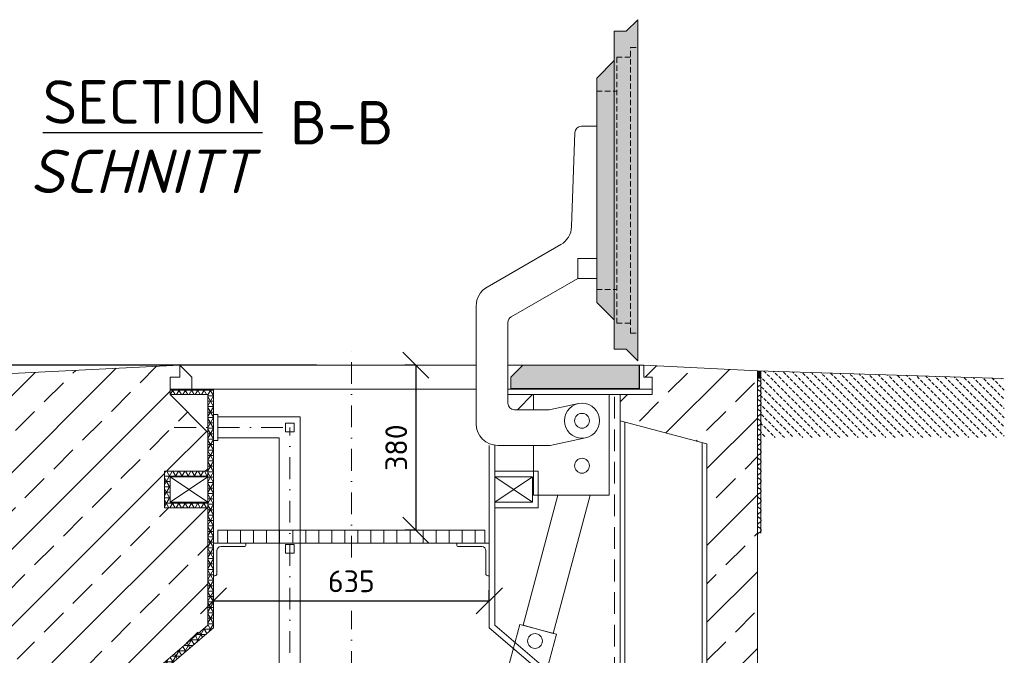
# Model space of a CAD drawing. Header units: millimetres. Extents: x -76904 to 25883, y -13890 to 20369.
# Tile 18 of 29: x 6055 to 8322, y -7807 to -6343. Entities that reach past the tile are written whole.
import ezdxf

# ---------------------------------------------------------------- set-up
doc = ezdxf.new("R2010")
doc.units = ezdxf.units.MM
doc.header["$MEASUREMENT"] = 0
doc.linetypes.add('HIDDEN', pattern=[0.375, 0.25, -0.125])
doc.linetypes.add('STRICHPUNKT2', pattern=[0.5, 0.25, -0.125, 0, -0.125])
for name, color, linetype, lineweight in [('P------T2', 7, 'Continuous', 18), ('P------T7', 7, 'Continuous', 18), ('P-BS----Bem', 7, 'Continuous', 18), ('P-BSWANF', 7, 'Continuous', 18), ('P-SSLEIX', 7, 'STRICHPUNKT2', 18)]:
    doc.layers.add(name, color=color, linetype=linetype, lineweight=lineweight)
doc.styles.get("Standard").update_dxf_attribs({"font": 'isocpeur.ttf'})
doc.dimstyles.new('Kopie von ISO-25', dxfattribs={"dimscale": 20, "dimtxt": 2.5, "dimasz": 3, "dimexe": 1.25, "dimexo": 0.625, "dimgap": 1, "dimtad": 1, "dimtxsty": 'Standard', "dimcen": 2.5, "dimadec": 0, "dimazin": 0, "dimtfac": 1, "dimtmove": 0, "dimatfit": 1, "dimfxl": 0, "dimarcsym": 0})

# ---------------------------------------------------------------- blocks, each defined once
blk = doc.blocks.new('_Oblique')
at = {"color": 0, "linetype": 'ByBlock', "lineweight": -2}
blk.add_line((-0.5, -0.5), (0.5, 0.5), dxfattribs=at)
blk = doc.blocks.new('*D116')
at = {"layer": 'Defpoints', "color": 0, "lineweight": 0, "transparency": 16777216}
for p in [(6501.3, -7681.8), (7136.3, -7681.8), (7136.3, -7681.8)]:
    blk.add_point(p, dxfattribs=at)
at = {"layer": 'P-BS----Bem', "color": 0, "lineweight": -2, "transparency": 16777216}
for p, q in [((6501.3, -7681.8), (6501.3, -7656.8)), ((7136.3, -7681.8), (7136.3, -7656.8)), ((6501.3, -7681.8), (7136.3, -7681.8))]:
    blk.add_line(p, q, dxfattribs=at)
at = {"layer": 'P-BS----Bem', "color": 0, "lineweight": -2, "transparency": 16777216, "xscale": 60, "yscale": 60, "zscale": 60, "rotation": 180}
blk.add_blockref('_Oblique', (6501.3, -7681.8), dxfattribs=at)
at = {"layer": 'P-BS----Bem', "color": 0, "lineweight": -2, "transparency": 16777216, "xscale": 60, "yscale": 60, "zscale": 60}
blk.add_blockref('_Oblique', (7136.3, -7681.8), dxfattribs=at)
at = {"layer": 'P-BS----Bem', "color": 0, "transparency": 16777216, "insert": (6818.8, -7636.8), "char_height": 50, "attachment_point": 5}
blk.add_mtext('635', dxfattribs=at)
blk = doc.blocks.new('*D131')
at = {"layer": 'Defpoints', "color": 0, "lineweight": 0, "transparency": 16777216}
for p in [(6967.1, -7138.9), (6967.1, -7518.9), (6967.1, -7518.9)]:
    blk.add_point(p, dxfattribs=at)
at = {"layer": 'P-BS----Bem', "color": 0, "lineweight": -2, "transparency": 16777216}
for p, q in [((6967.1, -7138.9), (6942.1, -7138.9)), ((6967.1, -7138.9), (6967.1, -7518.9)), ((6967.1, -7518.9), (6942.1, -7518.9))]:
    blk.add_line(p, q, dxfattribs=at)
at = {"layer": 'P-BS----Bem', "color": 0, "lineweight": -2, "transparency": 16777216, "xscale": 60, "yscale": 60, "zscale": 60}
for p, rotation in [((6967.1, -7138.9), 90), ((6967.1, -7518.9), 270)]:
    blk.add_blockref('_Oblique', p, dxfattribs=dict(at, rotation=rotation))
at = {"layer": 'P-BS----Bem', "color": 0, "transparency": 16777216, "insert": (6922.1, -7328.9), "char_height": 50, "attachment_point": 5, "rotation": 90}
blk.add_mtext('380', dxfattribs=at)
blk = doc.blocks.new('*D145')
at = {"layer": 'Defpoints', "color": 0, "lineweight": 0, "transparency": 16777216}
for p in [(6818.8, -7138.9), (5765.7, -8488.9), (6214.3, -8488.9)]:
    blk.add_point(p, dxfattribs=at)
at = {"layer": 'P-BS----Bem', "color": 0, "lineweight": -2, "transparency": 16777216}
for p, q in [((6738.8, -7138.9), (5740.7, -7138.9)), ((5765.7, -7138.9), (5765.7, -8488.9)), ((6134.3, -8488.9), (5740.7, -8488.9))]:
    blk.add_line(p, q, dxfattribs=at)
at = {"layer": 'P-BS----Bem', "color": 0, "lineweight": -2, "transparency": 16777216, "xscale": 60, "yscale": 60, "zscale": 60}
for p, rotation in [((5765.7, -7138.9), 90), ((5765.7, -8488.9), 270)]:
    blk.add_blockref('_Oblique', p, dxfattribs=dict(at, rotation=rotation))
at = {"layer": 'P-BS----Bem', "color": 0, "transparency": 16777216, "insert": (5720.7, -7813.9), "char_height": 50, "attachment_point": 5, "rotation": 90}
blk.add_mtext('1350', dxfattribs=at)

msp = doc.modelspace()

# ---------------------------------------------------------------- hatches: boundary and pattern name
at = {"lineweight": 0}
h = msp.add_hatch(color=253, dxfattribs=at)
h.dxf.hatch_style = 1
h.paths.add_polyline_path([(7477.769, -6343.193), (7451.269, -6369.693), (7423.769, -6369.693), (7423.769, -7102.477), (7451.269, -7102.477), (7477.769, -7128.977)])
h = msp.add_hatch(color=253, dxfattribs=at)
h.dxf.hatch_style = 1
h.paths.add_polyline_path([(7423.769, -6437.585), (7383.769, -6477.585), (7383.769, -6994.585), (7423.769, -7034.585)])
at = {"lineweight": 9}
h = msp.add_hatch(dxfattribs=at)
h.set_pattern_fill('ANSI33', color=256, scale=500)
h.set_pattern_definition([(45, (6818.76, -8549.38), (-88.388, 88.388), []), (45, (6907.14, -8549.38), (-88.388, 88.388), [62.5, -31.25])])
h.paths.add_polyline_path([(6221.895, -8017.754), (6198.426, -8029.376), (6285.255, -8029.376), (6285.255, -7911.897), (6488.255, -7737.897), (6488.255, -7467.376), (6388.455, -7467.376), (6388.455, -7383.476), (6488.255, -7383.476), (6488.255, -7293.676), (6401.455, -7206.876), (6401.455, -7166.376), (6423.863, -7166.376), (6423.863, -7138.876), (5883.955, -7165.876), (5883.955, -7818.674), (5899.608, -7810.732), (5954.699, -7803.024), (5993.815, -7806.878), (6036.786, -7814.036), (6084.165, -7821.744), (6113.915, -7823.396), (6132.095, -7824.497), (6209.224, -7829.452), (6230.71, -7848.172), (6241.177, -7872.398), (6247.237, -7904.883), (6245.034, -7940.121), (6237.872, -7963.245)])
h.paths.add_polyline_path([(7728.253, -9095.267), (7753.555, -9099.214), (7753.555, -7151.953), (7492.055, -7138.876), (7492.055, -7166.376), (7511.055, -7166.376), (7511.055, -7206.876), (7437.255, -7206.876), (7437.255, -7266.876), (7637.255, -7320.466), (7637.255, -9088.024), (7642.059, -9088.11), (7671.537, -9089.585), (7700.398, -9091.982)])
h.paths.add_polyline_path([(6728.814, -9745.23), (6728.814, -9875.58)], flags=16)
edge = h.paths.add_edge_path()
edge.add_line((7753.555, -9220.457), (7752.546, -9220.621))
edge.add_line((7752.546, -9220.621), (7725.943, -9223.796))
edge.add_line((7725.943, -9223.796), (7697.988, -9226.078))
edge.add_line((7697.988, -9226.078), (7669.059, -9227.436))
edge.add_line((7669.059, -9227.436), (7639.547, -9227.851))
edge.add_line((7639.547, -9227.851), (7637.255, -9227.81))
edge.add_line((7637.255, -9227.81), (7637.255, -9499.876))
edge.add_line((7637.255, -9499.876), (7687.255, -9499.876))
edge.add_line((7687.255, -9499.876), (7687.255, -9409.876))
edge.add_line((7687.255, -9409.876), (7697.255, -9409.876))
edge.add_line((7697.255, -9409.876), (7697.255, -9659.876))
edge.add_line((7697.255, -9659.876), (6057.255, -9659.876))
edge.add_line((6057.255, -9659.876), (6057.255, -9409.876))
edge.add_line((6057.255, -9409.876), (6067.255, -9409.876))
edge.add_line((6067.255, -9409.876), (6067.255, -9499.876))
edge.add_line((6067.255, -9499.876), (6225.255, -9499.876))
edge.add_line((6225.255, -9499.876), (6225.255, -9495.876))
edge.add_arc((6229.255, -9495.876), 4, 90, 180, ccw=False)
edge.add_line((6229.255, -9491.876), (6269.255, -9491.876))
edge.add_arc((6269.255, -9483.876), 8, 270, 360)
edge.add_line((6277.255, -9483.876), (6277.255, -9443.876))
edge.add_arc((6281.255, -9443.876), 4, 90, 180, ccw=False)
edge.add_line((6281.255, -9439.876), (6285.255, -9439.876))
edge.add_line((6285.255, -9439.876), (6285.255, -9355.176))
edge.add_line((6285.255, -9355.176), (6185.455, -9355.176))
edge.add_line((6185.455, -9355.176), (6185.455, -9271.276))
edge.add_line((6185.455, -9271.276), (6285.255, -9271.276))
edge.add_line((6285.255, -9271.276), (6285.255, -8394.288))
edge.add_line((6285.255, -8394.288), (6274.482, -8394.288))
edge.add_line((6274.482, -8394.288), (6274.482, -8389.876))
edge.add_line((6274.482, -8389.876), (6241.755, -8389.876))
edge.add_line((6241.755, -8389.876), (6241.755, -8377.876))
edge.add_line((6241.755, -8377.876), (6274.482, -8377.876))
edge.add_line((6274.482, -8377.876), (6274.482, -8373.464))
edge.add_line((6274.482, -8373.464), (6285.255, -8373.464))
edge.add_line((6285.255, -8373.464), (6285.255, -8113.276))
edge.add_line((6285.255, -8113.276), (6185.455, -8113.276))
edge.add_line((6185.455, -8113.276), (6185.455, -8035.799))
edge.add_line((6185.455, -8035.799), (6160.743, -8048.036))
edge.add_line((6160.743, -8048.036), (6141.461, -8034.822))
edge.add_line((6141.461, -8034.822), (6134.299, -8017.203))
edge.add_line((6134.299, -8017.203), (6133.197, -7992.977))
edge.add_line((6133.197, -7992.977), (6122.73, -7965.998))
edge.add_line((6122.73, -7965.998), (6102.897, -7950.582))
edge.add_line((6102.897, -7950.582), (6072.596, -7942.323))
edge.add_line((6072.596, -7942.323), (6044.499, -7940.671))
edge.add_line((6044.499, -7940.671), (6007.037, -7939.57))
edge.add_line((6007.037, -7939.57), (5980.593, -7939.57))
edge.add_line((5980.593, -7939.57), (5958.005, -7940.121))
edge.add_line((5958.005, -7940.121), (5939.824, -7950.582))
edge.add_line((5939.824, -7950.582), (5907.32, -7975.909))
edge.add_line((5907.32, -7975.909), (5883.955, -7980.717))
edge.add_line((5883.955, -7980.717), (5883.955, -9659.876))
edge.add_line((5883.955, -9659.876), (5502.955, -9659.876))
edge.add_line((5502.955, -9659.876), (5502.955, -9959.876))
edge.add_line((5502.955, -9959.876), (8134.555, -9959.876))
edge.add_line((8134.555, -9959.876), (8134.555, -9659.876))
edge.add_line((8134.555, -9659.876), (7753.555, -9659.876))
edge.add_line((7753.555, -9659.876), (7753.555, -9220.457))
h.paths.add_polyline_path([(6230.806, -8481.874), (6092.552, -8481.874), (6092.552, -8327.127), (6230.806, -8327.127)], flags=16)
at = {"lineweight": 0}
h = msp.add_hatch(color=253, dxfattribs=at)
h.dxf.hatch_style = 1
h.paths.add_polyline_path([(7481.055, -7192.876), (7186.148, -7192.876), (7186.148, -7166.376), (7213.648, -7138.876), (7481.055, -7138.876)])
h = msp.add_hatch(dxfattribs=at)
h.set_pattern_fill('ANSI31', color=256, scale=16, angle=315, style=0)
h.set_pattern_definition([(180, (19202.0823, -15511.6239), (-5e-16, 2), [])])
h.paths.add_polyline_path([(7753.555, -7168.75), (7761.555, -7168.75), (7761.555, -7152.204), (7753.555, -7151.953)])
at = {"lineweight": 13}
h = msp.add_hatch(dxfattribs=at)
h.set_pattern_fill('BETON_UNBEWEHRT', color=256, scale=60, angle=90, pattern_type=2)
h.set_pattern_definition([(135, (8173.684, -7218.436), (-10.6066, -10.6066), [7.5, -3.75])])
h.paths.add_polyline_path([(8321.555, -7179.882), (8319.955, -7179.882), (8319.955, -7169.727), (7761.555, -7152.204), (7761.555, -7305.882), (8321.555, -7305.882), (8321.555, -7224.882)])
at = {"lineweight": 5}
h = msp.add_hatch(dxfattribs=at)
h.set_pattern_fill('NET3', color=256, scale=100)
h.set_pattern_definition([(0, (6552.005, -8346.876), (0, 12.5), []), (60, (6552.005, -8346.876), (-10.82532, 6.25), []), (120, (6552.005, -8346.876), (-10.82532, -6.25), [])])
h.paths.add_polyline_path([(6401.455, -7193.876), (6501.255, -7193.876), (6501.255, -7743.876), (6298.255, -7917.876), (6298.255, -9486.876), (6818.755, -9486.876), (6818.755, -9499.876), (6285.255, -9499.876), (6285.255, -7911.897), (6488.255, -7737.897), (6488.255, -7206.876), (6401.455, -7206.876)])
h = msp.add_hatch(dxfattribs=at)
h.set_pattern_fill('NET3', color=256, scale=100)
h.set_pattern_definition([(0, (7453.755, -8369.326), (0, 12.5), []), (60, (7453.755, -8369.326), (-10.82532, 6.25), []), (120, (7453.755, -8369.326), (-10.82532, -6.25), [])])
h.paths.add_polyline_path([(6488.255, -7383.476), (6388.455, -7383.476), (6388.455, -7467.376), (6488.255, -7467.376), (6488.255, -7454.376), (6401.455, -7454.376), (6401.455, -7396.476), (6488.255, -7396.476)])

# ---------------------------------------------------------------- linework, layer by layer
at = {"linetype": 'HIDDEN', "lineweight": 0, "ltscale": 50}
for p, q in [((7461.459, -7065.125), (7461.459, -6407.045)), ((7461.459, -6407.045), (7477.769, -6407.045)), ((7429.469, -7042.275), (7429.469, -6429.895)), ((7429.469, -6429.895), (7461.459, -6429.895)), ((7383.769, -6507.585), (7429.469, -6507.585)), ((7383.769, -6964.585), (7429.469, -6964.585)), ((7429.469, -7042.275), (7461.459, -7042.275)), ((7461.459, -7065.125), (7477.769, -7065.125))]:
    msp.add_line(p, q, dxfattribs=at)
at = {"color": 1, "lineweight": 0}
msp.add_line((7422.769, -6418.585), (7423.769, -6418.585), dxfattribs=at)
at = {"lineweight": 0}
for p, q in [((7423.769, -6437.585), (7423.769, -7034.585)), ((6423.863, -7138.876), (5883.955, -7165.876)), ((6423.863, -7138.876), (6451.363, -7166.376)), ((6423.863, -7138.876), (6423.863, -7166.376)), ((6423.863, -7138.876), (7106.019, -7138.876)), ((7178.908, -7138.876), (7213.648, -7138.876)), ((7482.055, -7138.876), (7482.055, -7193.876)), ((7482.055, -7138.876), (7492.055, -7138.876)), ((7492.055, -7138.876), (7492.055, -7166.376)), ((7492.055, -7138.876), (7753.555, -7151.953)), ((7753.555, -7151.953), (7753.555, -9659.876)), ((8319.955, -7169.727), (7753.555, -7151.953)), ((7761.555, -7152.204), (7761.555, -7525.882)), ((6423.863, -7166.376), (6401.455, -7166.376)), ((6401.455, -7166.376), (6401.455, -7193.876)), ((6451.363, -7166.376), (6451.363, -7193.876)), ((7492.055, -7166.376), (7511.055, -7166.376)), ((7511.055, -7166.376), (7511.055, -7193.876)), ((7761.555, -7168.75), (7753.555, -7168.75)), ((6401.455, -7206.876), (6401.455, -7193.876)), ((6401.455, -7193.876), (6501.255, -7193.876)), ((6501.255, -7193.876), (7106.019, -7193.876)), ((6501.255, -7743.876), (6501.255, -7193.876)), ((7511.055, -7193.876), (7178.908, -7193.876)), ((7511.055, -7206.876), (7511.055, -7193.876)), ((6488.255, -7206.876), (6401.455, -7206.876)), ((6401.455, -7206.876), (6488.255, -7293.676)), ((6488.255, -7737.897), (6488.255, -7206.876)), ((7178.908, -7206.876), (7511.055, -7206.876)), ((7437.255, -8317.261), (7437.255, -7206.876)), ((6511.255, -7258.051), (6701.255, -7258.051)), ((6701.255, -8426.351), (6701.255, -7258.051)), ((7448.555, -7269.904), (7448.555, -9499.876)), ((6511.255, -7306.351), (6652.955, -7306.351)), ((6652.955, -7306.351), (6652.955, -8378.051)), ((7625.955, -9499.876), (7625.955, -7317.438)), ((6401.455, -7454.376), (6488.255, -7396.476)), ((6401.455, -7396.476), (6488.255, -7454.376)), ((6533.755, -7548.876), (6533.755, -7518.876)), ((6563.755, -7548.876), (6563.755, -7518.876)), ((6593.755, -7548.876), (6593.755, -7518.876)), ((6623.755, -7548.876), (6623.755, -7518.876)), ((6653.755, -7548.876), (6653.755, -7518.876)), ((6683.755, -7548.876), (6683.755, -7518.876)), ((6713.755, -7548.876), (6713.755, -7518.876)), ((6743.755, -7548.876), (6743.755, -7518.876)), ((6773.755, -7548.876), (6773.755, -7518.876)), ((6803.755, -7548.876), (6803.755, -7518.876)), ((6833.755, -7548.876), (6833.755, -7518.876)), ((6863.755, -7548.876), (6863.755, -7518.876)), ((6893.755, -7548.876), (6893.755, -7518.876)), ((6923.755, -7548.876), (6923.755, -7518.876)), ((6953.755, -7548.876), (6953.755, -7518.876)), ((6983.755, -7548.876), (6983.755, -7518.876)), ((7013.755, -7548.876), (7013.755, -7518.876)), ((7043.755, -7548.876), (7043.755, -7518.876)), ((7073.755, -7548.876), (7073.755, -7518.876)), ((7103.755, -7548.876), (7103.755, -7518.876)), ((6488.255, -7737.897), (6285.255, -7911.897)), ((6501.255, -7743.876), (6298.255, -7917.876))]:
    msp.add_line(p, q, dxfattribs=at)
at = {"color": 253, "lineweight": 0}
for p, q in [((7236.055, -7206.876), (7201.182, -7241.749)), ((7136.255, -7323.749), (7136.255, -7743.876)), ((7149.255, -7737.897), (7149.255, -7323.749)), ((7149.255, -7454.376), (7236.055, -7396.476)), ((7149.255, -7396.476), (7236.055, -7454.376)), ((7339.255, -7917.876), (7136.255, -7743.876)), ((7352.255, -7911.897), (7149.255, -7737.897))]:
    msp.add_line(p, q, dxfattribs=at)
at = {"linetype": 'HIDDEN', "lineweight": 0, "ltscale": 200}
msp.add_line((7424.255, -8311.876), (7424.255, -7206.876), dxfattribs=at)
at = {"lineweight": 0}
for points in [[(7451.269, -7102.477), (7423.769, -7102.477), (7423.769, -7034.585), (7383.769, -6994.585), (7383.769, -6477.585), (7423.769, -6437.585), (7423.769, -6369.693), (7451.269, -6369.693), (7477.769, -6343.193), (7477.769, -7128.977)], [(7383.769, -6939.114), (7339.96, -6939.114), (7339.96, -6893.597), (7383.769, -6893.597)], [(7481.055, -7192.876), (7186.148, -7192.876), (7186.148, -7166.376), (7213.648, -7138.876), (7481.055, -7138.876)], [(6511.255, -7252.201), (6501.255, -7252.201), (6501.255, -7312.201), (6511.255, -7312.201)], [(6667.107, -7272.202), (6687.104, -7272.202), (6687.104, -7292.199), (6667.107, -7292.199)], [(7437.255, -9499.876), (7637.255, -9499.876), (7637.255, -7320.466), (7437.255, -7266.876)], [(6401.455, -7396.476), (6488.255, -7396.476), (6488.255, -7454.376), (6401.455, -7454.376)], [(6511.255, -7548.876), (7126.255, -7548.876), (7126.255, -7518.876), (6511.255, -7518.876)], [(6667.107, -7552.202), (6687.104, -7552.202), (6687.104, -7572.199), (6667.107, -7572.199)], [(7253.207, -7898.629), (7169.172, -7876.112), (7206.7, -7736.053), (7290.736, -7758.57)]]:
    msp.add_lwpolyline(points, close=True, dxfattribs=at)
for points in [[(7383.769, -6913.821), (7383.769, -6588.849), (7348.251, -6588.849, 0.40396351), (7333.261, -6603.322), (7325.655, -6819.785, -0.25856006), (7300.686, -6861.33), (7131.019, -6959.287, 0.26794919), (7106.019, -7002.588), (7106.019, -7273.749, 0.41421356), (7156.019, -7323.749), (7276.009, -7323.749), (7357.993, -7306.416)], [(7341.322, -7227.558), (7274.2, -7241.749), (7193.908, -7241.749, -0.41421356), (7178.908, -7226.749), (7178.908, -7040.757, -0.26794919), (7186.408, -7027.767), (7339.96, -6939.114)]]:
    msp.add_lwpolyline(points, format="xyb", dxfattribs=at)
for points in [[(7238.254, -7323.749), (7238.254, -7438.376), (7412.254, -7438.376), (7412.254, -7206.876), (7238.254, -7206.876), (7238.254, -7241.749)], [(6488.255, -7383.476), (6388.455, -7383.476), (6388.455, -7467.376), (6488.255, -7467.376)], [(7368.767, -7438.376), (7283.492, -7756.629), (7213.945, -7737.994), (7294.227, -7438.376)]]:
    msp.add_lwpolyline(points, dxfattribs=at)
at = {"color": 253, "lineweight": 0}
msp.add_lwpolyline([(7149.255, -7383.476), (7249.055, -7383.476), (7249.055, -7467.376), (7149.255, -7467.376)], dxfattribs=at)
msp.add_lwpolyline([(7236.055, -7396.476), (7149.255, -7396.476), (7149.255, -7454.376), (7236.055, -7454.376)], close=True, dxfattribs=at)
at = {"lineweight": 0}
for points in [[(6518.255, -7556.876), (6571.755, -7556.876, 0.41421356), (6576.255, -7552.376), (6576.255, -7548.876), (6501.255, -7548.876), (6501.255, -7548.876), (6501.255, -7548.876), (6501.255, -7623.876), (6504.755, -7623.876, 0.41421356), (6509.255, -7619.376), (6509.255, -7565.876, -0.41421356)], [(7119.255, -7556.876), (7065.755, -7556.876, -0.41421356), (7061.255, -7552.376), (7061.255, -7548.876), (7136.255, -7548.876), (7136.255, -7548.876), (7136.255, -7548.876), (7136.255, -7623.876), (7132.755, -7623.876, -0.41421356), (7128.255, -7619.376), (7128.255, -7565.876, 0.41421356)]]:
    msp.add_lwpolyline(points, format="xyb", close=True, dxfattribs=at)
for centre, radius in [((7349.658, -7266.987), 40.301), ((7349.658, -7266.987), 17.066), ((7349.658, -7370.6), 17.066), ((7241.502, -7774.243), 17.066)]:
    msp.add_circle(centre, radius, dxfattribs=at)
at = {"layer": 'P-BSWANF'}
for points in [[(7756.689, -7174.781, -0.0441331), (7755.612, -7173.963, -0.04750486), (7754.735, -7173, -0.05098369), (7754.087, -7171.923, -0.05394265), (7753.689, -7170.767, -0.05566997), (7753.555, -7169.572, -0.05566997)], [(7761.619, -7180.843, 0.05949306), (7761.466, -7179.566, 0.05740352), (7761.012, -7178.338, 0.05389692), (7760.275, -7177.204, 0.04989952), (7759.283, -7176.209, 0.04617533), (7758.072, -7175.39, 0.04317976), (7756.691, -7174.779, 0.04317976)], [(7756.691, -7186.908, 0.04317976), (7758.072, -7186.296, 0.04617533), (7759.283, -7185.477, 0.04989952), (7760.275, -7184.482, 0.05389692), (7761.012, -7183.349, 0.05740352), (7761.466, -7182.12, 0.05949306), (7761.619, -7180.843, 0.05949306)], [(7753.555, -7192.114, -0.05566997), (7753.689, -7190.919, -0.05394265), (7754.087, -7189.764, -0.05098369), (7754.735, -7188.686, -0.04750486), (7755.612, -7187.723, -0.0441331), (7756.689, -7186.906, -0.0441331)], [(7756.689, -7197.319, -0.0441331), (7755.612, -7196.502, -0.04750486), (7754.735, -7195.538, -0.05098369), (7754.087, -7194.461, -0.05394265), (7753.689, -7193.305, -0.05566997), (7753.555, -7192.11, -0.05566997)], [(7761.619, -7203.381, 0.05949306), (7761.466, -7202.104, 0.05740352), (7761.012, -7200.876, 0.05389692), (7760.275, -7199.743, 0.04989952), (7759.283, -7198.748, 0.04617533), (7758.072, -7197.929, 0.04317976), (7756.691, -7197.317, 0.04317976)], [(7756.691, -7209.446, 0.04317976), (7758.072, -7208.834, 0.04617533), (7759.283, -7208.015, 0.04989952), (7760.275, -7207.02, 0.05389692), (7761.012, -7205.887, 0.05740352), (7761.466, -7204.658, 0.05949306), (7761.619, -7203.381, 0.05949306)], [(7753.555, -7214.653, -0.05566997), (7753.689, -7213.457, -0.05394265), (7754.087, -7212.302, -0.05098369), (7754.735, -7211.225, -0.04750486), (7755.612, -7210.261, -0.0441331), (7756.689, -7209.444, -0.0441331)], [(7756.689, -7219.857, -0.0441331), (7755.612, -7219.04, -0.04750486), (7754.735, -7218.076, -0.05098369), (7754.087, -7216.999, -0.05394265), (7753.689, -7215.844, -0.05566997), (7753.555, -7214.649, -0.05566997)], [(7761.619, -7225.92, 0.05949306), (7761.466, -7224.643, 0.05740352), (7761.012, -7223.414, 0.05389692), (7760.275, -7222.281, 0.04989952), (7759.283, -7221.286, 0.04617533), (7758.072, -7220.467, 0.04317976), (7756.691, -7219.855, 0.04317976)], [(7756.691, -7231.984, 0.04317976), (7758.072, -7231.373, 0.04617533), (7759.283, -7230.554, 0.04989952), (7760.275, -7229.559, 0.05389692), (7761.012, -7228.425, 0.05740352), (7761.466, -7227.197, 0.05949306), (7761.619, -7225.92, 0.05949306)], [(7753.555, -7237.191, -0.05566997), (7753.689, -7235.996, -0.05394265), (7754.087, -7234.84, -0.05098369), (7754.735, -7233.763, -0.04750486), (7755.612, -7232.8, -0.0441331), (7756.689, -7231.982, -0.0441331)], [(7756.689, -7242.395, -0.0441331), (7755.612, -7241.578, -0.04750486), (7754.735, -7240.615, -0.05098369), (7754.087, -7239.537, -0.05394265), (7753.689, -7238.382, -0.05566997), (7753.555, -7237.187, -0.05566997)], [(7761.619, -7248.458, 0.05949306), (7761.466, -7247.181, 0.05740352), (7761.012, -7245.952, 0.05389692), (7760.275, -7244.819, 0.04989952), (7759.283, -7243.824, 0.04617533), (7758.072, -7243.005, 0.04317976), (7756.691, -7242.393, 0.04317976)], [(7756.691, -7254.523, 0.04317976), (7758.072, -7253.911, 0.04617533), (7759.283, -7253.092, 0.04989952), (7760.275, -7252.097, 0.05389692), (7761.012, -7250.963, 0.05740352), (7761.466, -7249.735, 0.05949306), (7761.619, -7248.458, 0.05949306)], [(7753.555, -7259.729, -0.05566997), (7753.689, -7258.534, -0.05394265), (7754.087, -7257.378, -0.05098369), (7754.735, -7256.301, -0.04750486), (7755.612, -7255.338, -0.0441331), (7756.689, -7254.52, -0.0441331)], [(7756.689, -7264.934, -0.0441331), (7755.612, -7264.116, -0.04750486), (7754.735, -7263.153, -0.05098369), (7754.087, -7262.076, -0.05394265), (7753.689, -7260.92, -0.05566997), (7753.555, -7259.725, -0.05566997)], [(7761.619, -7270.996, 0.05949306), (7761.466, -7269.719, 0.05740352), (7761.012, -7268.491, 0.05389692), (7760.275, -7267.357, 0.04989952), (7759.283, -7266.362, 0.04617533), (7758.072, -7265.543, 0.04317976), (7756.691, -7264.932, 0.04317976)], [(7756.691, -7277.061, 0.04317976), (7758.072, -7276.449, 0.04617533), (7759.283, -7275.63, 0.04989952), (7760.275, -7274.635, 0.05389692), (7761.012, -7273.502, 0.05740352), (7761.466, -7272.273, 0.05949306), (7761.619, -7270.996, 0.05949306)], [(7753.555, -7282.267, -0.05566997), (7753.689, -7281.072, -0.05394265), (7754.087, -7279.917, -0.05098369), (7754.735, -7278.839, -0.04750486), (7755.612, -7277.876, -0.0441331), (7756.689, -7277.059, -0.0441331)], [(7756.689, -7287.472, -0.0441331), (7755.612, -7286.655, -0.04750486), (7754.735, -7285.691, -0.05098369), (7754.087, -7284.614, -0.05394265), (7753.689, -7283.458, -0.05566997), (7753.555, -7282.263, -0.05566997)], [(7761.619, -7293.534, 0.05949306), (7761.466, -7292.257, 0.05740352), (7761.012, -7291.029, 0.05389692), (7760.275, -7289.896, 0.04989952), (7759.283, -7288.9, 0.04617533), (7758.072, -7288.082, 0.04317976), (7756.691, -7287.47, 0.04317976)], [(7756.691, -7299.599, 0.04317976), (7758.072, -7298.987, 0.04617533), (7759.283, -7298.168, 0.04989952), (7760.275, -7297.173, 0.05389692), (7761.012, -7296.04, 0.05740352), (7761.466, -7294.811, 0.05949306), (7761.619, -7293.534, 0.05949306)], [(7753.555, -7304.806, -0.05566997), (7753.689, -7303.61, -0.05394265), (7754.087, -7302.455, -0.05098369), (7754.735, -7301.378, -0.04750486), (7755.612, -7300.414, -0.0441331), (7756.689, -7299.597, -0.0441331)], [(7756.689, -7310.01, -0.0441331), (7755.612, -7309.193, -0.04750486), (7754.735, -7308.229, -0.05098369), (7754.087, -7307.152, -0.05394265), (7753.689, -7305.997, -0.05566997), (7753.555, -7304.801, -0.05566997)], [(7761.619, -7316.073, 0.05949306), (7761.466, -7314.796, 0.05740352), (7761.012, -7313.567, 0.05389692), (7760.275, -7312.434, 0.04989952), (7759.283, -7311.439, 0.04617533), (7758.072, -7310.62, 0.04317976), (7756.691, -7310.008, 0.04317976)], [(7756.691, -7322.137, 0.04317976), (7758.072, -7321.526, 0.04617533), (7759.283, -7320.707, 0.04989952), (7760.275, -7319.712, 0.05389692), (7761.012, -7318.578, 0.05740352), (7761.466, -7317.35, 0.05949306), (7761.619, -7316.073, 0.05949306)], [(7753.555, -7327.344, -0.05566997), (7753.689, -7326.149, -0.05394265), (7754.087, -7324.993, -0.05098369), (7754.735, -7323.916, -0.04750486), (7755.612, -7322.953, -0.0441331), (7756.689, -7322.135, -0.0441331)], [(7756.689, -7332.548, -0.0441331), (7755.612, -7331.731, -0.04750486), (7754.735, -7330.768, -0.05098369), (7754.087, -7329.69, -0.05394265), (7753.689, -7328.535, -0.05566997), (7753.555, -7327.34, -0.05566997)], [(7761.619, -7338.611, 0.05949306), (7761.466, -7337.334, 0.05740352), (7761.012, -7336.105, 0.05389692), (7760.275, -7334.972, 0.04989952), (7759.283, -7333.977, 0.04617533), (7758.072, -7333.158, 0.04317976), (7756.691, -7332.546, 0.04317976)], [(7756.691, -7344.675, 0.04317976), (7758.072, -7344.064, 0.04617533), (7759.283, -7343.245, 0.04989952), (7760.275, -7342.25, 0.05389692), (7761.012, -7341.116, 0.05740352), (7761.466, -7339.888, 0.05949306), (7761.619, -7338.611, 0.05949306)], [(7753.555, -7349.882, -0.05566997), (7753.689, -7348.687, -0.05394265), (7754.087, -7347.531, -0.05098369), (7754.735, -7346.454, -0.04750486), (7755.612, -7345.491, -0.0441331), (7756.689, -7344.673, -0.0441331)], [(7756.689, -7355.087, -0.0441331), (7755.612, -7354.269, -0.04750486), (7754.735, -7353.306, -0.05098369), (7754.087, -7352.229, -0.05394265), (7753.689, -7351.073, -0.05566997), (7753.555, -7349.878, -0.05566997)], [(7761.619, -7361.149, 0.05949306), (7761.466, -7359.872, 0.05740352), (7761.012, -7358.644, 0.05389692), (7760.275, -7357.51, 0.04989952), (7759.283, -7356.515, 0.04617533), (7758.072, -7355.696, 0.04317976), (7756.691, -7355.084, 0.04317976)], [(7756.691, -7367.214, 0.04317976), (7758.072, -7366.602, 0.04617533), (7759.283, -7365.783, 0.04989952), (7760.275, -7364.788, 0.05389692), (7761.012, -7363.655, 0.05740352), (7761.466, -7362.426, 0.05949306), (7761.619, -7361.149, 0.05949306)], [(7753.555, -7372.42, -0.05566997), (7753.689, -7371.225, -0.05394265), (7754.087, -7370.07, -0.05098369), (7754.735, -7368.992, -0.04750486), (7755.612, -7368.029, -0.0441331), (7756.689, -7367.212, -0.0441331)], [(7756.689, -7377.625, -0.0441331), (7755.612, -7376.807, -0.04750486), (7754.735, -7375.844, -0.05098369), (7754.087, -7374.767, -0.05394265), (7753.689, -7373.611, -0.05566997), (7753.555, -7372.416, -0.05566997)], [(7761.619, -7383.687, 0.05949306), (7761.466, -7382.41, 0.05740352), (7761.012, -7381.182, 0.05389692), (7760.275, -7380.048, 0.04989952), (7759.283, -7379.053, 0.04617533), (7758.072, -7378.234, 0.04317976), (7756.691, -7377.623, 0.04317976)], [(7756.691, -7389.752, 0.04317976), (7758.072, -7389.14, 0.04617533), (7759.283, -7388.321, 0.04989952), (7760.275, -7387.326, 0.05389692), (7761.012, -7386.193, 0.05740352), (7761.466, -7384.964, 0.05949306), (7761.619, -7383.687, 0.05949306)], [(7753.555, -7394.959, -0.05566997), (7753.689, -7393.763, -0.05394265), (7754.087, -7392.608, -0.05098369), (7754.735, -7391.531, -0.04750486), (7755.612, -7390.567, -0.0441331), (7756.689, -7389.75, -0.0441331)], [(7756.689, -7400.163, -0.0441331), (7755.612, -7399.346, -0.04750486), (7754.735, -7398.382, -0.05098369), (7754.087, -7397.305, -0.05394265), (7753.689, -7396.15, -0.05566997), (7753.555, -7394.954, -0.05566997)], [(7761.619, -7406.226, 0.05949306), (7761.466, -7404.949, 0.05740352), (7761.012, -7403.72, 0.05389692), (7760.275, -7402.587, 0.04989952), (7759.283, -7401.592, 0.04617533), (7758.072, -7400.773, 0.04317976), (7756.691, -7400.161, 0.04317976)], [(7756.691, -7412.29, 0.04317976), (7758.072, -7411.678, 0.04617533), (7759.283, -7410.86, 0.04989952), (7760.275, -7409.864, 0.05389692), (7761.012, -7408.731, 0.05740352), (7761.466, -7407.503, 0.05949306), (7761.619, -7406.226, 0.05949306)], [(7753.555, -7417.497, -0.05566997), (7753.689, -7416.302, -0.05394265), (7754.087, -7415.146, -0.05098369), (7754.735, -7414.069, -0.04750486), (7755.612, -7413.105, -0.0441331), (7756.689, -7412.288, -0.0441331)], [(7756.689, -7422.701, -0.0441331), (7755.612, -7421.884, -0.04750486), (7754.735, -7420.921, -0.05098369), (7754.087, -7419.843, -0.05394265), (7753.689, -7418.688, -0.05566997), (7753.555, -7417.493, -0.05566997)], [(7761.619, -7428.764, 0.05949306), (7761.466, -7427.487, 0.05740352), (7761.012, -7426.258, 0.05389692), (7760.275, -7425.125, 0.04989952), (7759.283, -7424.13, 0.04617533), (7758.072, -7423.311, 0.04317976), (7756.691, -7422.699, 0.04317976)], [(7756.691, -7434.828, 0.04317976), (7758.072, -7434.217, 0.04617533), (7759.283, -7433.398, 0.04989952), (7760.275, -7432.403, 0.05389692), (7761.012, -7431.269, 0.05740352), (7761.466, -7430.041, 0.05949306), (7761.619, -7428.764, 0.05949306)], [(7753.555, -7440.035, -0.05566997), (7753.689, -7438.84, -0.05394265), (7754.087, -7437.684, -0.05098369), (7754.735, -7436.607, -0.04750486), (7755.612, -7435.644, -0.0441331), (7756.689, -7434.826, -0.0441331)], [(7756.689, -7445.24, -0.0441331), (7755.612, -7444.422, -0.04750486), (7754.735, -7443.459, -0.05098369), (7754.087, -7442.382, -0.05394265), (7753.689, -7441.226, -0.05566997), (7753.555, -7440.031, -0.05566997)], [(7761.619, -7451.302, 0.05949306), (7761.466, -7450.025, 0.05740352), (7761.012, -7448.797, 0.05389692), (7760.275, -7447.663, 0.04989952), (7759.283, -7446.668, 0.04617533), (7758.072, -7445.849, 0.04317976), (7756.691, -7445.237, 0.04317976)], [(7756.691, -7457.367, 0.04317976), (7758.072, -7456.755, 0.04617533), (7759.283, -7455.936, 0.04989952), (7760.275, -7454.941, 0.05389692), (7761.012, -7453.808, 0.05740352), (7761.466, -7452.579, 0.05949306), (7761.619, -7451.302, 0.05949306)], [(7753.555, -7462.573, -0.05566997), (7753.689, -7461.378, -0.05394265), (7754.087, -7460.223, -0.05098369), (7754.735, -7459.145, -0.04750486), (7755.612, -7458.182, -0.0441331), (7756.689, -7457.365, -0.0441331)], [(7756.689, -7467.778, -0.0441331), (7755.612, -7466.96, -0.04750486), (7754.735, -7465.997, -0.05098369), (7754.087, -7464.92, -0.05394265), (7753.689, -7463.764, -0.05566997), (7753.555, -7462.569, -0.05566997)], [(7761.619, -7473.84, 0.05949306), (7761.466, -7472.563, 0.05740352), (7761.012, -7471.335, 0.05389692), (7760.275, -7470.201, 0.04989952), (7759.283, -7469.206, 0.04617533), (7758.072, -7468.387, 0.04317976), (7756.691, -7467.776, 0.04317976)], [(7756.691, -7479.905, 0.04317976), (7758.072, -7479.293, 0.04617533), (7759.283, -7478.474, 0.04989952), (7760.275, -7477.479, 0.05389692), (7761.012, -7476.346, 0.05740352), (7761.466, -7475.117, 0.05949306), (7761.619, -7473.84, 0.05949306)], [(7753.555, -7485.111, -0.05566997), (7753.689, -7483.916, -0.05394265), (7754.087, -7482.761, -0.05098369), (7754.735, -7481.684, -0.04750486), (7755.612, -7480.72, -0.0441331), (7756.689, -7479.903, -0.0441331)], [(7756.689, -7490.316, -0.0441331), (7755.612, -7489.499, -0.04750486), (7754.735, -7488.535, -0.05098369), (7754.087, -7487.458, -0.05394265), (7753.689, -7486.303, -0.05566997), (7753.555, -7485.107, -0.05566997)], [(7761.619, -7496.379, 0.05949306), (7761.466, -7495.102, 0.05740352), (7761.012, -7493.873, 0.05389692), (7760.275, -7492.74, 0.04989952), (7759.283, -7491.745, 0.04617533), (7758.072, -7490.926, 0.04317976), (7756.691, -7490.314, 0.04317976)], [(7756.691, -7502.443, 0.04317976), (7758.072, -7501.831, 0.04617533), (7759.283, -7501.012, 0.04989952), (7760.275, -7500.017, 0.05389692), (7761.012, -7498.884, 0.05740352), (7761.466, -7497.656, 0.05949306), (7761.619, -7496.379, 0.05949306)], [(7753.555, -7507.65, -0.05566997), (7753.689, -7506.455, -0.05394265), (7754.087, -7505.299, -0.05098369), (7754.735, -7504.222, -0.04750486), (7755.612, -7503.258, -0.0441331), (7756.689, -7502.441, -0.0441331)], [(7756.689, -7512.854, -0.0441331), (7755.612, -7512.037, -0.04750486), (7754.735, -7511.074, -0.05098369), (7754.087, -7509.996, -0.05394265), (7753.689, -7508.841, -0.05566997), (7753.555, -7507.646, -0.05566997)], [(7761.619, -7518.917, 0.05949306), (7761.466, -7517.64, 0.05740352), (7761.012, -7516.411, 0.05389692), (7760.275, -7515.278, 0.04989952), (7759.283, -7514.283, 0.04617533), (7758.072, -7513.464, 0.04317976), (7756.691, -7512.852, 0.04317976)], [(7756.691, -7524.981, 0.04317976), (7758.072, -7524.37, 0.04617533), (7759.283, -7523.551, 0.04989952), (7760.275, -7522.556, 0.05389692), (7761.012, -7521.422, 0.05740352), (7761.466, -7520.194, 0.05949306), (7761.619, -7518.917, 0.05949306)], [(7753.555, -7530.188, -0.05566997), (7753.689, -7528.993, -0.05394265), (7754.087, -7527.837, -0.05098369), (7754.735, -7526.76, -0.04750486), (7755.612, -7525.797, -0.0441331), (7756.689, -7524.979, -0.0441331)]]:
    msp.add_lwpolyline(points, format="xyb", dxfattribs=at)
at = {"layer": 'P-SSLEIX', "color": 7, "linetype": 'STRICHPUNKT2', "ltscale": 200}
for p, q in [((6818.755, -7582.192), (6818.755, -7093.876)), ((6818.755, -9048.503), (6818.755, -7704.819))]:
    msp.add_line(p, q, dxfattribs=at)
at = {"layer": 'P-SSLEIX', "color": 7, "linetype": 'STRICHPUNKT2', "lineweight": 0, "ltscale": 200}
for p in [(6411.255, -7282.201), (6677.105, -8402.201)]:
    msp.add_line(p, (6677.105, -7282.201), dxfattribs=at)

# ---------------------------------------------------------------- texts
at = {"layer": 'P------T2', "insert": (4332.603, -7515.754), "char_height": 50, "width": 744.17333, "attachment_point": 1}
msp.add_mtext('\\pi14.587;GROUNDING CONNECTION{\\fISOCPEUR|b0|i1|c0|p34;\\P\\pi46.67;ERDUNGSANSCHLUSS}', dxfattribs=at)
at = {"layer": 'P------T7', "color": 0, "linetype": 'Continuous', "lineweight": 25, "char_height": 100, "attachment_point": 7}
for s, insert in [('{\\LSECTION}', (6108.983, -6582.761)), ('{\\fISOCPEUR|b0|i1|c0|p34;SCHNITT}', (6078.61, -6742.545))]:
    msp.add_mtext(s, dxfattribs=dict(at, insert=insert))
at = {"layer": 'P------T7', "color": 0, "insert": (6677.801, -6530.46), "char_height": 100, "attachment_point": 1}
msp.add_mtext('B-B', dxfattribs=at)

# ---------------------------------------------------------------- dimensions: what is measured, and where the dimension line sits
at = {"layer": 'P-BS----Bem', "color": 0}
for base, p1, p2, override, picture, middle in [((5765.707, -8488.876), (6818.755, -7138.876), (6214.292, -8488.876), {"dimexo": 4, "dimblk1": 'Oblique', "dimblk2": 'Oblique', "dimsah": 1}, '*D145', (5720.707, -7813.876)), ((6967.062, -7518.876), (6967.062, -7138.876), (6967.062, -7518.876), {"dimexo": 0, "dimblk1": 'Oblique', "dimblk2": 'Oblique', "dimsah": 1}, '*D131', (6922.062, -7328.876))]:
    dim = msp.add_linear_dim(base=base, p1=p1, p2=p2, angle=90, dimstyle='Kopie von ISO-25', override=override, dxfattribs=at)
    dim.commit()
    dim.dimension.update_dxf_attribs({"geometry": picture, "text_midpoint": middle})
dim = msp.add_linear_dim(base=(7136.255, -7681.815), p1=(6501.255, -7681.815), p2=(7136.255, -7681.815), dimstyle='Kopie von ISO-25', override={"dimexo": 0, "dimblk1": 'Oblique', "dimblk2": 'Oblique', "dimsah": 1}, dxfattribs=at)
dim.commit()
dim.dimension.update_dxf_attribs({"geometry": '*D116', "text_midpoint": (6818.755, -7636.815)})

doc.saveas('drawing.dxf')
